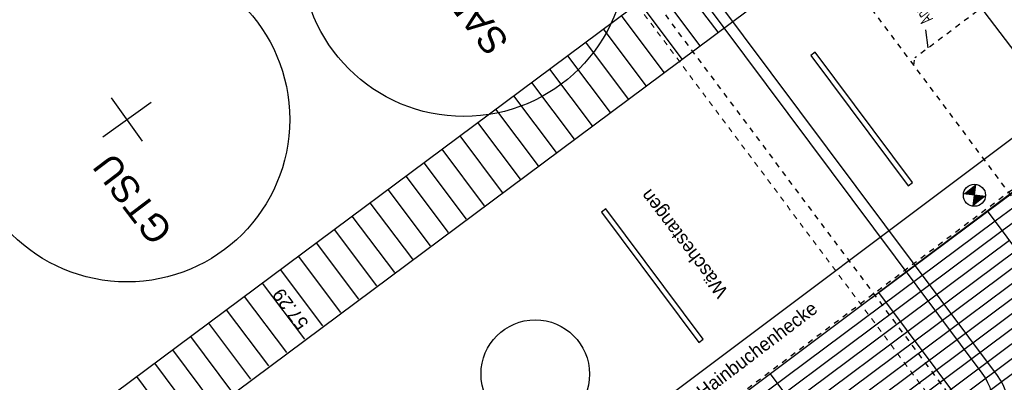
# Model space of a CAD drawing. Header units: metres. Extents: x 2 to 485, y 6 to 594.
# Tile 130 of 176: x 305.75 to 323.9, y 317.38 to 324.07. Entities that reach past the tile are written whole.
import ezdxf
from ezdxf.enums import TextEntityAlignment as Align

# ---------------------------------------------------------------- set-up
doc = ezdxf.new("R2010")
doc.units = ezdxf.units.M
doc.header["$LTSCALE"] = 0.0125
for name, pattern in [('237-14_Züricher Str._GL_3_RW_2014-11-28_bea$0$STRICHLINIE2', [9.525, 6.35, -3.175]), ('237-14_Züricher Str._GL_3_RW_2014-11-28_bea$0$STRICHPUNKT2', [12.7, 6.35, -3.175, 0, -3.175]), ('260241_A_bea$0$GESTRICHELT', [0.4, 0.2, -0.2]), ('GEWOFAG_Hof 2_141023_Grundriss_bea$0$AUSGEZOGEN', [0]), ('GEWOFAG_Hof 2_141023_Grundriss_bea$0$VERDECKT2_S2', [0.15, 0.1, -0.05])]:
    doc.linetypes.add(name, pattern=pattern)
for name, color, linetype in [('237-14_Züricher Str._GL_3_RW_2014-11-28_bea$0$_GRU_Allgemein_Text', 151, 'Continuous'), ('237-14_Züricher Str._GL_3_RW_2014-11-28_bea$0$_GRU_Drainage', 54, '237-14_Züricher Str._GL_3_RW_2014-11-28_bea$0$STRICHPUNKT2'), ('237-14_Züricher Str._GL_3_RW_2014-11-28_bea$0$_GRU_Medien', 230, 'Continuous'), ('237-14_Züricher Str._GL_3_RW_2014-11-28_bea$0$_GRU_Regenwasser', 150, '237-14_Züricher Str._GL_3_RW_2014-11-28_bea$0$STRICHLINIE2'), ('260241_A_bea$0$B10_GEBAEUDE', 1, 'Continuous'), ('260241_A_bea$0$B13_GEB_ZUBEHOER', 12, 'Continuous'), ('f_baum', 3, 'Continuous'), ('f_schraff', 251, 'Continuous'), ('f_spiel', 2, 'Continuous'), ('f_text_100', 7, 'Continuous'), ('f_weg', 2, 'Continuous')]:
    doc.layers.add(name, color=color, linetype=linetype)
doc.layers.add('GEWOFAG_Hof 2_141023_Grundriss_bea$0$STANDARD', color=7, linetype='GEWOFAG_Hof 2_141023_Grundriss_bea$0$AUSGEZOGEN', lineweight=13)
doc.styles.add('237-14_Züricher Str._GL_3_RW_2014-11-28_bea$0$STANDARD', font='isocp.shx')

msp = doc.modelspace()

# ---------------------------------------------------------------- linework, layer by layer
for p, q in [((323.326, 320.627), (323.372, 321.032)), ((323.552, 320.807), (323.146, 320.852))]:
    msp.add_line(p, q)
msp.add_circle((323.349, 320.829), 0.204)
for points in [[(323.372, 321.032), (323.349, 320.829), (323.146, 320.852)], [(323.552, 320.807), (323.349, 320.829), (323.326, 320.627)]]:
    msp.add_solid(points)
at = {"layer": '237-14_Züricher Str._GL_3_RW_2014-11-28_bea$0$_GRU_Allgemein_Text'}
msp.add_line((322.498, 323.547), (322.45, 323.879), dxfattribs=at)
at = {"layer": '237-14_Züricher Str._GL_3_RW_2014-11-28_bea$0$_GRU_Drainage', "ltscale": 0.05}
msp.add_line((299.831, 348.039), (324.648, 314.777), dxfattribs=at)
at = {"layer": '237-14_Züricher Str._GL_3_RW_2014-11-28_bea$0$_GRU_Medien'}
for p, q in [((323.493, 317.543), (313.78, 330.56)), ((323.773, 317.502), (314.06, 330.52))]:
    msp.add_line(p, q, dxfattribs=at)
for centre in [(322.692, 316.945), (322.971, 316.904)]:
    msp.add_arc(centre, 1, 306.7276, 36.7276, dxfattribs=at)
at = {"layer": '237-14_Züricher Str._GL_3_RW_2014-11-28_bea$0$_GRU_Regenwasser', "ltscale": 0.05}
msp.add_line((301.837, 350.553), (325.681, 318.596), dxfattribs=at)
at = {"layer": '237-14_Züricher Str._GL_3_RW_2014-11-28_bea$0$_GRU_Regenwasser'}
for p in [(325.638, 325.905), (322.23, 323.221)]:
    msp.add_line(p, (322.25, 323.361), dxfattribs=at)
at = {"layer": '260241_A_bea$0$B10_GEBAEUDE', "color": 7, "linetype": '260241_A_bea$0$GESTRICHELT'}
msp.add_line((307.337, 308.366), (325.875, 322.311), dxfattribs=at)
at = {"layer": '260241_A_bea$0$B13_GEB_ZUBEHOER', "color": 7, "linetype": 'Continuous'}
msp.add_line((325.082, 322.17), (322.674, 325.348), dxfattribs=at)
at = {"layer": 'f_baum', "ltscale": 0.5}
for p, q in [((307.282, 321.908), (308.173, 322.546)), ((308.013, 321.829), (307.442, 322.625))]:
    msp.add_line(p, q, dxfattribs=at)
at = {"layer": 'f_baum'}
for p, q in [((324.85, 322.486), (316.792, 316.433)), ((325.901, 322.276), (317.27, 315.792))]:
    msp.add_line(p, q, dxfattribs=at)
at = {"layer": 'f_baum', "ltscale": 0.5}
for centre in [(313.939, 325.282), (307.729, 322.228)]:
    msp.add_circle(centre, 3, dxfattribs=at)
at = {"layer": 'f_baum'}
msp.add_circle((315.254, 317.528), 1, dxfattribs=at)
at = {"layer": 'f_schraff', "linetype": 'Continuous'}
for p, q in [((330.384, 325.591), (323.596, 320.527)), ((330.518, 325.413), (323.729, 320.348)), ((330.651, 325.236), (323.862, 320.17)), ((318.626, 323.835), (317.838, 324.884)), ((318.295, 323.588), (317.507, 324.637)), ((317.963, 323.342), (317.176, 324.39)), ((317.632, 323.096), (316.845, 324.143)), ((317.301, 322.849), (316.514, 323.897)), ((316.97, 322.603), (316.183, 323.65)), ((316.638, 322.357), (315.853, 323.403)), ((316.307, 322.111), (315.522, 323.156)), ((315.976, 321.864), (315.191, 322.909)), ((315.645, 321.618), (314.86, 322.663)), ((315.313, 321.372), (314.529, 322.416)), ((314.982, 321.126), (314.198, 322.169)), ((314.651, 320.879), (313.867, 321.922)), ((314.32, 320.633), (313.537, 321.676)), ((313.988, 320.387), (313.206, 321.429)), ((313.657, 320.141), (312.875, 321.182)), ((313.326, 319.894), (312.544, 320.935)), ((312.995, 319.648), (312.213, 320.689)), ((323.596, 320.527), (321.443, 318.92)), ((312.663, 319.402), (311.882, 320.442)), ((323.729, 320.348), (317.396, 315.623)), ((312.332, 319.155), (311.551, 320.195)), ((323.862, 320.17), (317.529, 315.445)), ((312.001, 318.909), (311.221, 319.948)), ((323.995, 319.992), (317.662, 315.267)), ((324.128, 319.814), (317.795, 315.089)), ((311.67, 318.663), (310.89, 319.701)), ((324.261, 319.636), (317.928, 314.91)), ((311.339, 318.417), (310.559, 319.455)), ((324.394, 319.458), (318.061, 314.732)), ((324.527, 319.28), (318.193, 314.554)), ((311.007, 318.17), (310.228, 319.208)), ((324.66, 319.101), (318.326, 314.376)), ((310.676, 317.924), (309.897, 318.961)), ((324.793, 318.923), (318.459, 314.198)), ((310.345, 317.678), (309.566, 318.714)), ((324.925, 318.745), (318.592, 314.02)), ((325.058, 318.567), (318.725, 313.842)), ((310.014, 317.432), (309.235, 318.468)), ((325.191, 318.389), (318.858, 313.664)), ((309.682, 317.185), (308.904, 318.221)), ((309.351, 316.939), (308.574, 317.974)), ((309.02, 316.693), (308.243, 317.727)), ((308.689, 316.446), (307.912, 317.481))]:
    msp.add_line(p, q, dxfattribs=at)
at = {"layer": 'f_spiel'}
for p, q in [((320.414, 323.466), (320.334, 323.407)), ((320.334, 323.407), (322.128, 321.002)), ((322.208, 321.062), (320.414, 323.466)), ((322.128, 321.002), (322.208, 321.062)), ((316.555, 320.577), (316.475, 320.517)), ((316.475, 320.517), (318.269, 318.113)), ((318.349, 318.172), (316.555, 320.577)), ((318.269, 318.113), (318.349, 318.172))]:
    msp.add_line(p, q, dxfattribs=at)
at = {"layer": 'f_weg'}
for p, q in [((333.728, 328.154), (317.27, 315.792)), ((321.759, 327.808), (301.092, 312.394)), ((320.518, 325.242), (301.879, 311.34)), ((326.588, 316.518), (323.588, 320.538)), ((324.579, 315.029), (321.589, 319.036)), ((322.58, 313.527), (319.59, 317.535))]:
    msp.add_line(p, q, dxfattribs=at)
at = {"layer": 'GEWOFAG_Hof 2_141023_Grundriss_bea$0$STANDARD', "color": 7, "linetype": 'GEWOFAG_Hof 2_141023_Grundriss_bea$0$VERDECKT2_S2', "lineweight": 18}
msp.add_line((299.326, 348.209), (324.421, 314.569), dxfattribs=at)

# ---------------------------------------------------------------- texts
at = {"layer": '237-14_Züricher Str._GL_3_RW_2014-11-28_bea$0$_GRU_Allgemein_Text', "style": '237-14_Züricher Str._GL_3_RW_2014-11-28_bea$0$STANDARD', "width": 0.7}
msp.add_text('Anschluss best. RW-GL', height=0.25, rotation=126.7276, dxfattribs=at).set_placement((322.498, 324.007), align=Align.MIDDLE_LEFT)
at = {"layer": 'f_text_100'}
for s, height, rotation, p in [('SAR', 0.5, 127.224, (314.788, 323.665)), ('GTSU', 0.5, 127.224, (308.596, 320.171)), ('Wäschestangen', 0.25, 127.224, (318.821, 319.055)), ('57.29', 0.25, 126.7276, (311.09, 318.466)), ('geschn. Hainbuchenhecke', 0.25, 37.224, (317.342, 316.305))]:
    msp.add_text(s, height=height, rotation=rotation, dxfattribs=at).set_placement(p)

doc.saveas('drawing.dxf')
